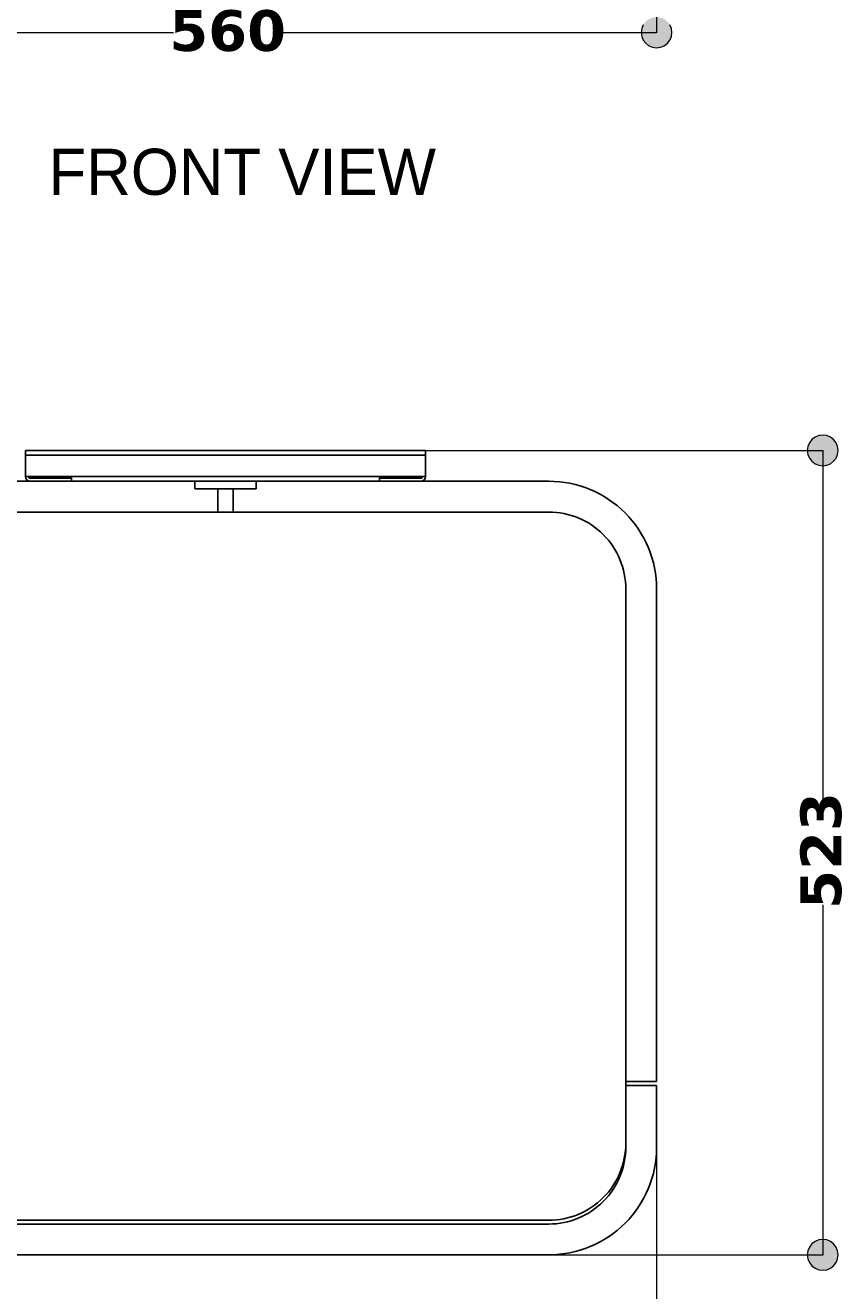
# Model space of a CAD drawing. Header units: millimetres. Extents: x 10 to 196, y -4 to 297.
# Tile 3 of 10: x 49 to 103, y 66 to 148. Entities that reach past the tile are written whole.
import ezdxf

# ---------------------------------------------------------------- set-up
doc = ezdxf.new("R2010")
doc.units = ezdxf.units.MM
doc.header["$MEASUREMENT"] = 0
doc.layers.add('Quote', color=7, linetype='Continuous', lineweight=0)

# ---------------------------------------------------------------- blocks, each defined once
blk = doc.blocks.new('Block_5')
at = {"layer": 'Quote'}
h = blk.add_hatch(color=7, dxfattribs=at)
h.dxf.hatch_style = 2
h.paths.add_polyline_path([(91.413, 147.425), (91.379, 147.683), (91.279, 147.925), (91.119, 148.131), (90.913, 148.291), (90.671, 148.391), (90.413, 148.425), (90.155, 148.391), (89.913, 148.291), (89.707, 148.131), (89.547, 147.925), (89.447, 147.683), (89.413, 147.425), (89.447, 147.167), (89.547, 146.925), (89.707, 146.719), (89.913, 146.559), (90.155, 146.459), (90.413, 146.425), (90.671, 146.459), (90.913, 146.559), (91.119, 146.719), (91.279, 146.925), (91.379, 147.167), (91.413, 147.425)])
at = {"layer": 'Quote', "color": 7, "lineweight": 9}
for p, q in [((90.413, 157.678), (90.413, 147.407)), ((34.413, 147.425), (59.031, 147.425)), ((65.876, 147.425), (90.413, 147.425))]:
    blk.add_line(p, q, dxfattribs=at)
at = {"layer": 'Quote'}
for points in [[(91.413, 147.425), (91.379, 147.683), (91.279, 147.925)], [(89.547, 147.925), (89.447, 147.683), (89.413, 147.425), (89.447, 147.167), (89.547, 146.925), (89.707, 146.719), (89.913, 146.559), (90.155, 146.459), (90.413, 146.425), (90.671, 146.459), (90.913, 146.559), (91.119, 146.719), (91.279, 146.925), (91.379, 147.167), (91.413, 147.425)]]:
    blk.add_lwpolyline(points, dxfattribs=at)
at = {"layer": 'Quote', "insert": (58.764, 146.175), "char_height": 0.2, "attachment_point": 7}
blk.add_mtext('\\C7;\\FVerdana Bold|b1|i0|c1;\\H2.647527;\\W1.000000;560', dxfattribs=at)
blk = doc.blocks.new('Block_9')
at = {"layer": 'Quote', "color": 7, "lineweight": 9}
blk.add_line((90.413, 75.018), (90.413, 16.223), dxfattribs=at)
blk = doc.blocks.new('Block_11')
at = {"layer": 'Quote'}
h = blk.add_hatch(color=7, dxfattribs=at)
h.dxf.hatch_style = 2
h.paths.add_polyline_path([(101.204, 121.274), (100.945, 121.24), (100.703, 121.14), (100.498, 120.98), (100.338, 120.774), (100.238, 120.532), (100.204, 120.274), (100.238, 120.016), (100.338, 119.774), (100.498, 119.568), (100.703, 119.408), (100.945, 119.308), (101.204, 119.274), (101.462, 119.308), (101.704, 119.408), (101.909, 119.568), (102.07, 119.774), (102.169, 120.016), (102.204, 120.274), (102.169, 120.532), (102.07, 120.774), (101.909, 120.98), (101.704, 121.14), (101.462, 121.24), (101.204, 121.274)])
h = blk.add_hatch(color=7, dxfattribs=at)
h.dxf.hatch_style = 2
h.paths.add_polyline_path([(101.204, 67.024), (101.462, 67.058), (101.704, 67.158), (101.909, 67.318), (102.07, 67.524), (102.169, 67.766), (102.204, 68.024), (102.169, 68.282), (102.07, 68.524), (101.909, 68.73), (101.704, 68.89), (101.462, 68.99), (101.204, 69.024), (100.945, 68.99), (100.703, 68.89), (100.498, 68.73), (100.338, 68.524), (100.238, 68.282), (100.204, 68.024), (100.238, 67.766), (100.338, 67.524), (100.498, 67.318), (100.703, 67.158), (100.945, 67.058), (101.204, 67.024)])
at = {"layer": 'Quote', "color": 7, "lineweight": 9}
for p, q in [((75.42, 120.274), (101.222, 120.274)), ((101.204, 120.274), (101.204, 97.572)), ((101.204, 90.767), (101.204, 68.024)), ((75.42, 68.024), (101.222, 68.024))]:
    blk.add_line(p, q, dxfattribs=at)
at = {"layer": 'Quote'}
for points in [[(101.204, 121.274), (100.945, 121.24), (100.703, 121.14), (100.498, 120.98), (100.338, 120.774), (100.238, 120.532), (100.204, 120.274), (100.238, 120.016), (100.338, 119.774), (100.498, 119.568), (100.703, 119.408), (100.945, 119.308), (101.204, 119.274), (101.462, 119.308), (101.704, 119.408), (101.909, 119.568), (102.07, 119.774), (102.169, 120.016), (102.204, 120.274), (102.169, 120.532), (102.07, 120.774), (101.909, 120.98), (101.704, 121.14), (101.462, 121.24), (101.204, 121.274)], [(101.204, 67.024), (101.462, 67.058), (101.704, 67.158), (101.909, 67.318), (102.07, 67.524), (102.169, 67.766), (102.204, 68.024), (102.169, 68.282), (102.07, 68.524), (101.909, 68.73), (101.704, 68.89), (101.462, 68.99), (101.204, 69.024), (100.945, 68.99), (100.703, 68.89), (100.498, 68.73), (100.338, 68.524), (100.238, 68.282), (100.204, 68.024), (100.238, 67.766), (100.338, 67.524), (100.498, 67.318), (100.703, 67.158), (100.945, 67.058), (101.204, 67.024)]]:
    blk.add_lwpolyline(points, dxfattribs=at)
at = {"layer": 'Quote', "insert": (102.454, 90.5), "char_height": 0.2, "attachment_point": 7, "rotation": 90}
blk.add_mtext('\\C7;\\FVerdana Bold|b1|i0|c1;\\H2.647527;\\W1.000000;523', dxfattribs=at)
blk = doc.blocks.new('Block_0')
at = {"layer": 'Quote', "color": 7, "lineweight": 25}
for p, q in [((49.413, 119.974), (49.413, 120.274)), ((49.413, 120.274), (75.413, 120.274)), ((75.413, 120.274), (75.413, 119.974)), ((49.413, 119.974), (49.413, 118.574)), ((75.413, 119.974), (49.413, 119.974)), ((75.413, 119.974), (75.413, 118.574)), ((49.413, 118.574), (52.413, 118.574)), ((49.713, 118.474), (52.413, 118.474)), ((52.413, 118.291), (52.413, 118.574)), ((52.413, 118.574), (72.413, 118.574)), ((72.413, 118.574), (72.413, 118.291)), ((75.413, 118.574), (72.413, 118.574)), ((75.113, 118.474), (72.413, 118.474)), ((60.413, 118.274), (41.413, 118.274)), ((52.413, 118.291), (52.413, 118.274)), ((64.413, 118.274), (60.413, 118.274)), ((60.413, 118.274), (60.413, 117.774)), ((60.413, 117.774), (61.913, 117.774)), ((60.413, 117.774), (64.413, 117.774)), ((61.913, 116.274), (61.913, 117.774)), ((62.913, 117.774), (64.413, 117.774)), ((62.913, 117.774), (62.913, 116.274)), ((83.413, 118.274), (64.413, 118.274)), ((64.413, 117.774), (64.413, 118.274)), ((72.413, 118.291), (72.413, 118.274)), ((41.413, 116.274), (61.913, 116.274)), ((62.913, 116.274), (61.913, 116.274)), ((62.913, 116.274), (83.413, 116.274)), ((88.413, 111.274), (88.413, 79.274)), ((90.413, 79.274), (90.413, 111.274)), ((88.413, 79.024), (88.413, 79.274)), ((88.413, 79.274), (90.413, 79.274)), ((90.413, 79.024), (88.413, 79.024)), ((88.413, 79.024), (88.413, 75.024)), ((90.413, 75.024), (90.413, 79.024)), ((41.413, 70.274), (83.413, 70.274)), ((83.413, 70.024), (41.413, 70.024)), ((41.413, 68.024), (83.413, 68.024))]:
    blk.add_line(p, q, dxfattribs=at)
for points in [[(49.413, 118.574), (49.413, 118.409), (49.548, 118.274), (49.713, 118.274)], [(49.613, 118.574), (49.613, 118.519), (49.658, 118.474), (49.713, 118.474)], [(75.113, 118.274), (75.279, 118.274), (75.413, 118.409), (75.413, 118.574)], [(75.113, 118.474), (75.169, 118.474), (75.213, 118.519), (75.213, 118.574)]]:
    blk.add_open_spline(points, degree=3, dxfattribs=at)
for points in [[(90.413, 111.274), (90.413, 113.131), (89.676, 114.911), (88.363, 116.224), (87.05, 117.537), (85.27, 118.274), (83.413, 118.274)], [(88.413, 111.274), (88.413, 112.6), (87.887, 113.872), (86.949, 114.81), (86.011, 115.748), (84.74, 116.274), (83.413, 116.274)], [(83.413, 70.274), (84.74, 70.274), (86.011, 70.801), (86.949, 71.739), (87.887, 72.676), (88.413, 73.948), (88.413, 75.274)], [(83.413, 68.024), (85.27, 68.024), (87.05, 68.762), (88.363, 70.075), (89.676, 71.387), (90.413, 73.168), (90.413, 75.024)], [(83.413, 70.024), (84.74, 70.024), (86.011, 70.551), (86.949, 71.489), (87.887, 72.426), (88.413, 73.698), (88.413, 75.024)]]:
    blk.add_open_spline(points, degree=3, knots=[0, 0, 0, 0, 1, 1, 1, 2, 2, 2, 2], dxfattribs=at)
at = {"layer": 'Quote'}
for name in ['Block_5', 'Block_11', 'Block_9']:
    blk.add_blockref(name, (0, 0), dxfattribs=at)

msp = doc.modelspace()

# ---------------------------------------------------------------- block references
at = {"layer": 'Quote'}
msp.add_blockref('Block_0', (0, 0), dxfattribs=at)

# ---------------------------------------------------------------- texts
at = {"layer": 'Quote', "insert": (50.923, 136.832), "char_height": 0.2, "attachment_point": 7}
msp.add_mtext('\\C7;\\FMyriad Pro|b0|i0|c1;\\H2.997200;\\W1.000000;FRONT VIEW', dxfattribs=at)

doc.saveas('drawing.dxf')
